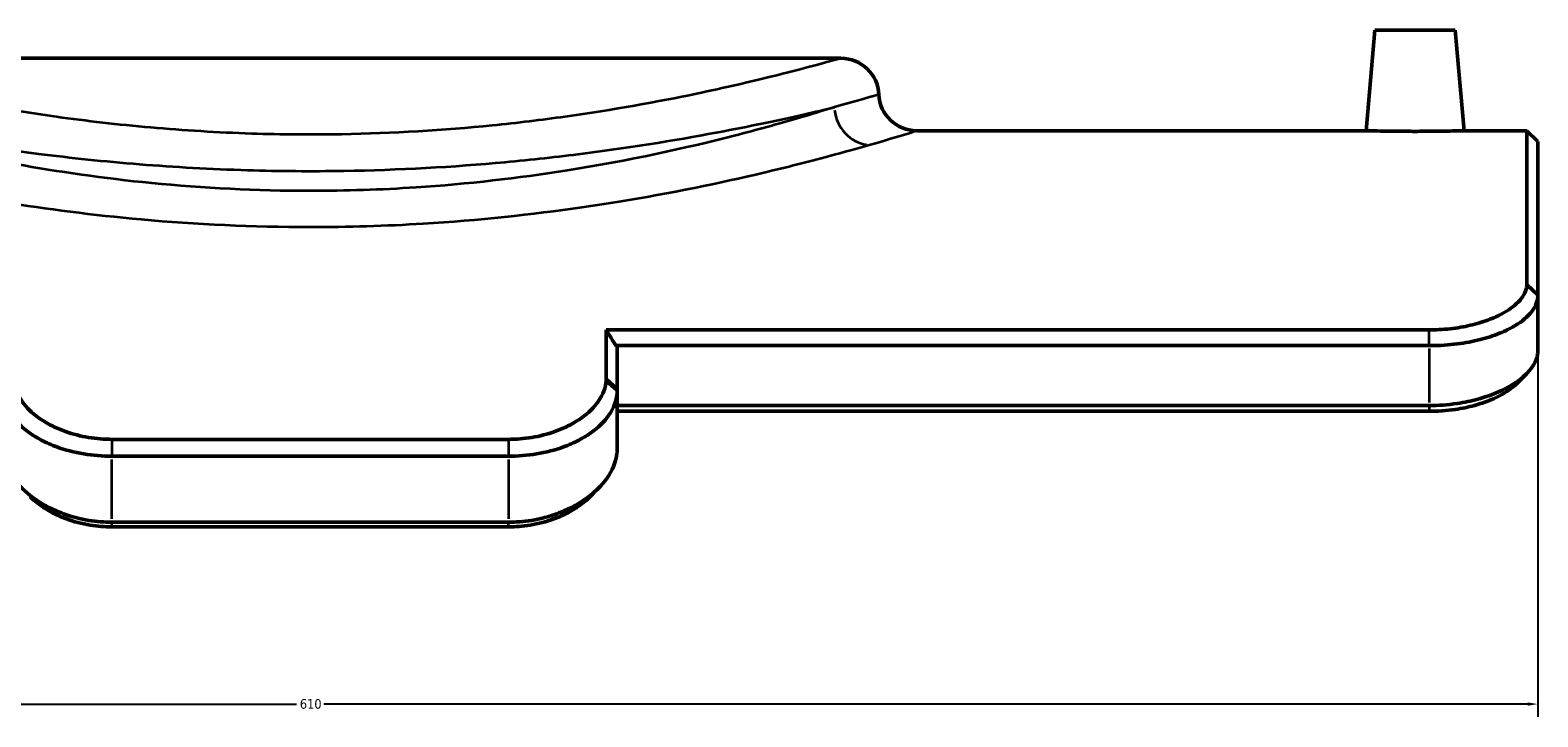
# Model space of a CAD drawing. Header units: millimetres. Extents: x -495 to 1547, y -584 to 1085.
# Tile 9 of 13: x 1139 to 1513, y 165 to 335. Entities that reach past the tile are written whole.
import ezdxf

# ---------------------------------------------------------------- set-up
doc = ezdxf.new("R2010")
doc.units = ezdxf.units.MM
for name, color, linetype, lineweight in [('Dimension (ANSI)', 7, 'Continuous', 25), ('Visible (ANSI)', 7, 'Continuous', 50), ('Visible Narrow (ANSI)', 7, 'Continuous', 35)]:
    doc.layers.add(name, color=color, linetype=linetype, lineweight=lineweight)
doc.styles.add('Note Text (ANSI)', font='tahoma.ttf')
doc.dimstyles.new('Default - mm (ANSI)', dxfattribs={"dimtxt": 2.4, "dimasz": 2.5, "dimexe": 3.175, "dimexo": 1.6002, "dimgap": 0.8, "dimtad": 0, "dimtoh": 1, "dimdec": 0, "dimrnd": 1e-08, "dimzin": 4, "dimdsep": 46, "dimtxsty": 'Note Text (ANSI)', "dimcen": 0.09, "dimdle": 10, "dimclrd": 256, "dimclre": 256, "dimclrt": 5, "dimadec": 1, "dimazin": 1, "dimtfac": 1.27, "dimtofl": 0, "dimtmove": 0, "dimatfit": 3, "dimfxl": 1, "dimtolj": 1, "dimtzin": 4, "dimlwd": -1, "dimlwe": -1, "dimarcsym": 0})

# ---------------------------------------------------------------- blocks, each defined once
blk = doc.blocks.new('*D7')
at = {"layer": 'Defpoints', "color": 0, "transparency": 16777216}
for p in [(903.49, 269.86), (1513.49, 269.86), (1513.49, 167.87)]:
    blk.add_point(p, dxfattribs=at)
at = {"layer": 'Dimension (ANSI)', "transparency": 16777216}
for p, q in [((903.49, 268.26), (903.49, 164.69)), ((1513.49, 268.26), (1513.49, 164.69)), ((905.99, 167.87), (1205.13, 167.87)), ((1510.99, 167.87), (1211.86, 167.87))]:
    blk.add_line(p, q, dxfattribs=at)
for points in [[(905.99, 168.29), (905.99, 167.45), (903.49, 167.87)], [(1510.99, 168.29), (1510.99, 167.45), (1513.49, 167.87)]]:
    blk.add_solid(points, dxfattribs=at)
at = {"layer": 'Dimension (ANSI)', "color": 5, "transparency": 16777216, "insert": (1205.93, 169.12), "char_height": 2.4, "attachment_point": 1, "style": 'Note Text (ANSI)'}
blk.add_mtext('\\A1;610', dxfattribs=at)

msp = doc.modelspace()

# ---------------------------------------------------------------- linework, layer by layer
at = {"layer": 'Visible (ANSI)'}
for p, q in [((1472.99, 335.43), (1470.81, 310.43)), ((1472.99, 335.43), (1492.99, 335.43)), ((1492.99, 335.43), (1495.18, 310.43)), ((1340.37, 328.43), (1076.61, 328.43)), ((1470.81, 310.43), (1359.19, 310.43)), ((1510.79, 310.43), (1495.18, 310.43)), ((1510.79, 272.34), (1510.79, 310.43)), ((1513.49, 307.73), (1510.79, 310.43)), ((1513.49, 307.73), (1513.49, 269.86)), ((1513.49, 269.39), (1513.49, 269.86)), ((1513.49, 255.63), (1513.49, 269.39)), ((1486.49, 260.9), (1282.04, 260.9)), ((1282.04, 248.85), (1282.04, 260.9)), ((1284.45, 256.99), (1486.49, 256.99)), ((1284.74, 256.66), (1284.74, 246.51)), ((1284.74, 245.74), (1284.74, 246.51)), ((1284.74, 231.13), (1284.74, 245.74)), ((1486.49, 242.09), (1284.74, 242.09)), ((1284.74, 240.66), (1486.49, 240.66)), ((1257.74, 233.69), (1159.24, 233.69)), ((1159.24, 229.5), (1257.74, 229.5)), ((1257.74, 213.09), (1159.24, 213.09)), ((1159.24, 211.94), (1257.74, 211.94))]:
    msp.add_line(p, q, dxfattribs=at)
for centre, start, end in [((1340.37, 319.01), 2.5554, 90), ((1359.19, 319.85), 182.5554, 270)]:
    msp.add_arc(centre, 9.42, start, end, dxfattribs=at)
for points, knots in [([(1482.99, 310.27), (1481.46, 310.27), (1479.83, 310.28), (1476.82, 310.31), (1475.45, 310.33), (1473.29, 310.37), (1472.35, 310.39), (1471.11, 310.42), (1470.81, 310.43), (1470.81, 310.43)], [0, 0, 0, 0, 0.45942, 0.45942, 0.918841, 0.918841, 1.378142, 1.378142, 1.837443, 1.837443, 1.837443, 1.837443]), ([(1495.18, 310.43), (1495.18, 310.43), (1494.87, 310.42), (1493.63, 310.39), (1492.7, 310.37), (1490.53, 310.33), (1489.16, 310.31), (1486.16, 310.28), (1484.52, 310.27), (1482.99, 310.27)], [5.512329, 5.512329, 5.512329, 5.512329, 5.971629, 5.971629, 6.43093, 6.43093, 6.890351, 6.890351, 7.349771, 7.349771, 7.349771, 7.349771]), ([(1510.77, 271.91), (1510.75, 271.62), (1510.69, 271.32), (1510.27, 269.83), (1509.46, 268.6), (1507.09, 266.39), (1505.6, 265.4), (1503.91, 264.56), (1503.33, 264.27), (1502.73, 264), (1501.43, 263.46), (1500.74, 263.21), (1499.33, 262.74), (1498.62, 262.53), (1496.35, 261.93), (1494.72, 261.6), (1491.26, 261.1), (1489.41, 260.96), (1487.23, 260.91), (1486.86, 260.9), (1486.49, 260.9)], [12.847244, 12.847244, 12.847244, 12.847244, 13.0874, 13.0874, 14.021115, 14.021115, 14.870951, 14.870951, 14.870951, 15.158916, 15.158916, 15.446881, 15.446881, 15.720786, 15.720786, 16.282656, 16.282656, 16.886029, 16.886029, 17.010628, 17.010628, 17.010628, 17.010628]), ([(1510.79, 272.34), (1510.79, 272.27), (1510.79, 272.2), (1510.79, 272.05), (1510.78, 271.98), (1510.77, 271.91)], [12.7312735, 12.7312735, 12.7312735, 12.7312735, 12.7892588, 12.7892588, 12.8472441, 12.8472441, 12.8472441, 12.8472441]), ([(1486.49, 256.99), (1486.93, 256.99), (1487.37, 256.99), (1489.95, 257.05), (1492.13, 257.23), (1496.18, 257.81), (1498.06, 258.2), (1500.65, 258.9), (1501.47, 259.15), (1503.06, 259.69), (1503.82, 259.99), (1505.26, 260.6), (1505.93, 260.91), (1506.55, 261.24), (1508.4, 262.2), (1509.97, 263.31), (1512.39, 265.77), (1513.15, 267.12), (1513.46, 268.75), (1513.49, 269.07), (1513.49, 269.39)], [-17.010628, -17.010628, -17.010628, -17.010628, -16.886029, -16.886029, -16.282656, -16.282656, -15.720786, -15.720786, -15.446881, -15.446881, -15.158916, -15.158916, -14.870951, -14.870951, -14.870951, -14.021115, -14.021115, -13.0874, -13.0874, -12.847244, -12.847244, -12.847244, -12.847244]), ([(1513.47, 255.13), (1513.44, 254.75), (1513.36, 254.37), (1512.82, 252.54), (1511.82, 251.03), (1508.97, 248.4), (1507.26, 247.24), (1505.33, 246.26), (1504.64, 245.9), (1503.92, 245.57), (1502.36, 244.92), (1501.54, 244.61), (1500, 244.09), (1499.31, 243.88), (1496.96, 243.23), (1495.22, 242.87), (1491.14, 242.26), (1488.77, 242.09), (1486.49, 242.09)], [-21.380329, -21.380329, -21.380329, -21.380329, -21.107824, -21.107824, -20.10181, -20.10181, -19.230525, -19.230525, -19.230525, -18.916578, -18.916578, -18.602631, -18.602631, -18.35924, -18.35924, -17.801902, -17.801902, -17.08072, -17.08072, -17.08072, -17.08072]), ([(1513.49, 255.63), (1513.49, 255.54), (1513.49, 255.46), (1513.48, 255.3), (1513.48, 255.21), (1513.47, 255.13)], [-0.069560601, -0.069560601, -0.069560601, -0.069560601, -0.068216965, -0.068216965, -0.06687333, -0.06687333, -0.06687333, -0.06687333]), ([(1159.24, 233.69), (1157.34, 233.69), (1155.37, 233.84), (1151.45, 234.48), (1149.52, 234.99), (1146.56, 236.04), (1145.46, 236.51), (1143.85, 237.31), (1143.29, 237.62), (1142.39, 238.15), (1142.03, 238.39), (1141.67, 238.63), (1139.96, 239.78), (1138.49, 241.1), (1136.08, 244.17), (1135.29, 245.94), (1135.01, 247.79), (1134.99, 247.96), (1134.97, 248.14)], [8.770801, 8.770801, 8.770801, 8.770801, 9.420481, 9.420481, 10.094557, 10.094557, 10.539091, 10.539091, 10.797732, 10.797732, 10.983625, 10.983625, 10.983625, 11.872694, 11.872694, 12.931516, 12.931516, 13.042763, 13.042763, 13.042763, 13.042763]), ([(1282.01, 248.14), (1282, 247.96), (1281.98, 247.79), (1281.7, 245.94), (1280.91, 244.17), (1278.5, 241.1), (1277.03, 239.78), (1275.32, 238.63), (1274.96, 238.39), (1274.59, 238.15), (1273.69, 237.62), (1273.13, 237.31), (1271.53, 236.51), (1270.43, 236.04), (1267.47, 234.99), (1265.53, 234.48), (1261.62, 233.84), (1259.65, 233.69), (1257.74, 233.69)], [13.269891, 13.269891, 13.269891, 13.269891, 13.381138, 13.381138, 14.43996, 14.43996, 15.329029, 15.329029, 15.329029, 15.514922, 15.514922, 15.773563, 15.773563, 16.218097, 16.218097, 16.892173, 16.892173, 17.541853, 17.541853, 17.541853, 17.541853]), ([(1282.04, 248.85), (1282.04, 248.73), (1282.04, 248.62), (1282.03, 248.38), (1282.02, 248.26), (1282.01, 248.14)], [13.116204, 13.116204, 13.116204, 13.116204, 13.1930476, 13.1930476, 13.2698913, 13.2698913, 13.2698913, 13.2698913]), ([(1486.49, 240.66), (1488.62, 240.66), (1490.84, 240.81), (1494.65, 241.37), (1496.26, 241.71), (1498.44, 242.31), (1499.08, 242.51), (1500.49, 242.99), (1501.24, 243.27), (1502.66, 243.87), (1503.31, 244.18), (1503.93, 244.51), (1505.67, 245.42), (1507.18, 246.49), (1508.33, 247.63), (1508.34, 247.65), (1508.36, 247.67)], [17.08072, 17.08072, 17.08072, 17.08072, 17.801902, 17.801902, 18.35924, 18.35924, 18.602631, 18.602631, 18.916578, 18.916578, 19.230525, 19.230525, 19.230525, 20.10181, 20.10181, 20.114713, 20.114713, 20.114713, 20.114713]), ([(1132.24, 245.74), (1132.24, 245.55), (1132.25, 245.36), (1132.38, 243.36), (1133.06, 241.44), (1135.44, 238.06), (1136.95, 236.58), (1138.79, 235.28), (1139.18, 235.01), (1139.58, 234.74), (1140.56, 234.13), (1141.17, 233.78), (1142.96, 232.86), (1144.21, 232.3), (1147.6, 231.07), (1149.87, 230.47), (1154.55, 229.69), (1156.93, 229.5), (1159.24, 229.5)], [-13.042763, -13.042763, -13.042763, -13.042763, -12.931516, -12.931516, -11.872694, -11.872694, -10.983625, -10.983625, -10.983625, -10.797732, -10.797732, -10.539091, -10.539091, -10.094557, -10.094557, -9.420481, -9.420481, -8.770801, -8.770801, -8.770801, -8.770801]), ([(1257.74, 229.5), (1260.05, 229.5), (1262.44, 229.69), (1267.11, 230.47), (1269.39, 231.07), (1272.78, 232.3), (1274.03, 232.86), (1275.81, 233.78), (1276.43, 234.13), (1277.41, 234.74), (1277.81, 235.01), (1278.19, 235.28), (1280.03, 236.58), (1281.55, 238.06), (1283.93, 241.44), (1284.61, 243.36), (1284.74, 245.36), (1284.74, 245.55), (1284.74, 245.74)], [-17.541853, -17.541853, -17.541853, -17.541853, -16.892173, -16.892173, -16.218097, -16.218097, -15.773563, -15.773563, -15.514922, -15.514922, -15.329029, -15.329029, -15.329029, -14.43996, -14.43996, -13.381138, -13.381138, -13.269891, -13.269891, -13.269891, -13.269891]), ([(1159.24, 213.09), (1157.37, 213.09), (1155.43, 213.24), (1151.34, 213.91), (1149.18, 214.48), (1145.87, 215.69), (1144.63, 216.24), (1142.84, 217.16), (1142.24, 217.5), (1141.21, 218.12), (1140.76, 218.41), (1140.33, 218.71), (1138.37, 220.06), (1136.66, 221.61), (1133.82, 225.17), (1132.84, 227.2), (1132.37, 229.52), (1132.31, 229.91), (1132.28, 230.3)], [-8.838054, -8.838054, -8.838054, -8.838054, -8.232673, -8.232673, -7.532419, -7.532419, -7.069081, -7.069081, -6.811179, -6.811179, -6.605742, -6.605742, -6.605742, -5.679066, -5.679066, -4.59781, -4.59781, -4.373431, -4.373431, -4.373431, -4.373431]), ([(1284.71, 230.3), (1284.67, 229.91), (1284.62, 229.52), (1284.14, 227.2), (1283.16, 225.17), (1280.33, 221.61), (1278.62, 220.06), (1276.66, 218.71), (1276.23, 218.41), (1275.78, 218.12), (1274.75, 217.5), (1274.14, 217.16), (1272.36, 216.24), (1271.11, 215.69), (1267.8, 214.48), (1265.65, 213.91), (1261.55, 213.24), (1259.62, 213.09), (1257.74, 213.09)], [-22.14073, -22.14073, -22.14073, -22.14073, -21.916351, -21.916351, -20.835095, -20.835095, -19.908419, -19.908419, -19.908419, -19.702982, -19.702982, -19.44508, -19.44508, -18.981742, -18.981742, -18.281488, -18.281488, -17.676107, -17.676107, -17.676107, -17.676107]), ([(1284.74, 231.13), (1284.74, 231), (1284.74, 230.86), (1284.73, 230.58), (1284.72, 230.44), (1284.71, 230.3)], [-0.075219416, -0.075219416, -0.075219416, -0.075219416, -0.073426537, -0.073426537, -0.071633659, -0.071633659, -0.071633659, -0.071633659]), ([(1138.93, 219.49), (1139.73, 218.68), (1140.64, 217.91), (1141.63, 217.2), (1142.02, 216.93), (1142.43, 216.66), (1143.36, 216.07), (1143.91, 215.75), (1145.55, 214.89), (1146.7, 214.37), (1149.77, 213.24), (1151.79, 212.7), (1155.65, 212.08), (1157.47, 211.94), (1159.24, 211.94)], [6.084686, 6.084686, 6.084686, 6.084686, 6.605742, 6.605742, 6.605742, 6.811179, 6.811179, 7.069081, 7.069081, 7.532419, 7.532419, 8.232673, 8.232673, 8.838054, 8.838054, 8.838054, 8.838054]), ([(1257.74, 211.94), (1259.51, 211.94), (1261.34, 212.08), (1265.2, 212.7), (1267.21, 213.24), (1270.29, 214.37), (1271.44, 214.89), (1273.07, 215.75), (1273.63, 216.07), (1274.56, 216.66), (1274.96, 216.93), (1275.35, 217.2), (1276.35, 217.91), (1277.25, 218.68), (1278.06, 219.49)], [17.676107, 17.676107, 17.676107, 17.676107, 18.281488, 18.281488, 18.981742, 18.981742, 19.44508, 19.44508, 19.702982, 19.702982, 19.908419, 19.908419, 19.908419, 20.429475, 20.429475, 20.429475, 20.429475])]:
    msp.add_open_spline(points, degree=3, knots=knots, dxfattribs=at)
for points in [[(1282.04, 260.9), (1282.85, 259.6), (1283.65, 258.29), (1284.45, 256.99)], [(1510.69, 250), (1509.91, 249.22), (1509.13, 248.45), (1508.36, 247.67)], [(1280.11, 221.55), (1279.42, 220.87), (1278.74, 220.18), (1278.06, 219.49)]]:
    msp.add_open_spline(points, degree=3, dxfattribs=at)
msp.add_rational_spline([(1284.74, 256.66), (1284.6, 256.82), (1284.45, 256.99)], [1.15850076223, 1.15846925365, 1.15843759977], degree=2, dxfattribs=at)
at = {"layer": 'Visible Narrow (ANSI)'}
for p, q in [((1513.36, 269.52), (1510.91, 271.79)), ((1510.93, 272.21), (1513.36, 269.98)), ((1486.49, 257.18), (1486.49, 260.71)), ((1486.49, 256.24), (1486.49, 242.84)), ((1284.61, 245.86), (1282.15, 248.02)), ((1282.18, 248.73), (1284.61, 246.62)), ((1486.49, 242.02), (1486.49, 240.73)), ((1159.24, 233.48), (1159.24, 229.71)), ((1257.74, 233.48), (1257.74, 229.71)), ((1159.24, 213.91), (1159.24, 228.68)), ((1257.74, 228.68), (1257.74, 213.91)), ((1159.24, 211.99), (1159.24, 213.03)), ((1257.74, 211.99), (1257.74, 213.03))]:
    msp.add_line(p, q, dxfattribs=at)
msp.add_arc((1340.37, 319.01), 9.42, 6.9277, 85.6278, dxfattribs=at)
msp.add_ellipse((1347.41, 316.26), major_axis=(2.65, -9.04), ratio=0.915771, start_param=4.526254, end_param=5.89719, dxfattribs=at)
for points, knots in [([(1340.37, 328.43), (1340.37, 328.43), (1339.95, 328.31), (1337.96, 327.76), (1335.99, 327.21), (1330.53, 325.74), (1327.04, 324.83), (1317.71, 322.52), (1311.51, 321.07), (1294.96, 317.61), (1283.91, 315.58), (1265.98, 313.08), (1259.95, 312.35), (1241.74, 310.52), (1229.07, 309.74), (1208.84, 309.39), (1201.37, 309.45), (1185.48, 309.96), (1177.08, 310.48), (1160.8, 311.91), (1152.93, 312.82), (1130.39, 315.95), (1116.99, 318.56), (1098.96, 322.57), (1092.88, 324.08), (1082.45, 326.78), (1078.76, 327.83), (1076.85, 328.37), (1076.61, 328.43), (1076.61, 328.43)], [-107.122357, -107.122357, -107.122357, -107.122357, -105.251952, -105.251952, -102.639293, -102.639293, -100.02663, -100.02663, -96.812621, -96.812621, -92.50744, -92.50744, -90.45811, -90.45811, -86.497897, -86.497897, -84.200685, -84.200685, -81.558823, -81.558823, -78.916955, -78.916955, -73.578673, -73.578673, -70.010535, -70.010535, -65.670869, -65.670869, -64.273434, -64.273434, -64.273434, -64.273434]), ([(1349.78, 319.43), (1349.78, 319.43), (1349.34, 319.3), (1346.79, 318.54), (1343.5, 317.57), (1338.73, 316.26)], [42.870866, 42.870866, 42.870866, 42.870866, 57.568858, 57.568858, 85.741948, 85.741948, 85.741948, 85.741948]), ([(1208.49, 295.44), (1195.18, 295.44), (1181.87, 296.12), (1157.26, 298.55), (1145.89, 300.2), (1125.65, 303.86), (1116.66, 305.83), (1102.1, 309.38), (1096.22, 310.97), (1086.07, 313.85), (1081.77, 315.16), (1078.26, 316.26)], [0, 0, 0, 0, 3.833173, 3.833173, 7.403505, 7.403505, 10.712747, 10.712747, 13.401216, 13.401216, 16.02118, 16.02118, 16.02118, 16.02118]), ([(1078.26, 316.26), (1078.69, 316.15), (1079.13, 316.05), (1084.63, 314.75), (1091.13, 313.27), (1110.45, 309.33), (1124.81, 306.77), (1148.96, 303.7), (1157.4, 302.81), (1174.83, 301.41), (1183.83, 300.9), (1200.86, 300.4), (1208.86, 300.34), (1230.54, 300.68), (1244.12, 301.45), (1263.62, 303.24), (1270.08, 303.96), (1289.3, 306.41), (1301.14, 308.4), (1318.87, 311.79), (1325.51, 313.22), (1333.9, 315.11), (1336.48, 315.72), (1338.73, 316.26)], [69.690383, 69.690383, 69.690383, 69.690383, 70.010535, 70.010535, 73.578673, 73.578673, 78.916955, 78.916955, 81.558823, 81.558823, 84.200685, 84.200685, 86.497897, 86.497897, 90.45811, 90.45811, 92.50744, 92.50744, 96.812621, 96.812621, 100.02663, 100.02663, 101.705325, 101.705325, 101.705325, 101.705325]), ([(1338.73, 316.26), (1336.02, 315.41), (1332.83, 314.44), (1324.72, 312.07), (1319.56, 310.63), (1302.02, 306.13), (1287.73, 302.95), (1260.19, 298.62), (1247.69, 297.15), (1226.15, 295.73), (1217.32, 295.44), (1208.49, 295.44)], [69.720808, 69.720808, 69.720808, 69.720808, 71.745021, 71.745021, 74.257016, 74.257016, 79.418475, 79.418475, 83.20093, 83.20093, 85.741948, 85.741948, 85.741948, 85.741948]), ([(1347.41, 306.91), (1352.49, 308.37), (1356, 309.45), (1358.72, 310.29), (1359.19, 310.43), (1359.19, 310.43)], [-85.741948, -85.741948, -85.741948, -85.741948, -57.568858, -57.568858, -42.870866, -42.870866, -42.870866, -42.870866]), ([(1284.74, 292.74), (1298.23, 294.94), (1310.44, 297.5), (1326.97, 301.4), (1332.47, 302.81), (1341.12, 305.12), (1344.52, 306.08), (1347.41, 306.91)], [-78.521325, -78.521325, -78.521325, -78.521325, -74.257016, -74.257016, -71.745021, -71.745021, -69.720808, -69.720808, -69.720808, -69.720808]), ([(1132.24, 292.74), (1142.96, 291), (1154.49, 289.49), (1180.09, 287.17), (1194.29, 286.5), (1208.49, 286.5)], [-7.22071, -7.22071, -7.22071, -7.22071, -3.833173, -3.833173, 0, 0, 0, 0]), ([(1208.49, 286.5), (1217.91, 286.5), (1227.32, 286.79), (1250.3, 288.18), (1263.64, 289.61), (1279.01, 291.84), (1281.9, 292.28), (1284.74, 292.74)], [-85.741948, -85.741948, -85.741948, -85.741948, -83.20093, -83.20093, -79.418475, -79.418475, -78.521325, -78.521325, -78.521325, -78.521325])]:
    msp.add_open_spline(points, degree=3, knots=knots, dxfattribs=at)

# ---------------------------------------------------------------- dimensions: what is measured, and where the dimension line sits
at = {"layer": 'Dimension (ANSI)'}
dim = msp.add_linear_dim(base=(1513.49, 167.87), p1=(903.49, 269.86), p2=(1513.49, 269.86), angle=180, dimstyle='Default - mm (ANSI)', override={"dimgap": 0.8, "dimtoh": 0, "dimdec": 0, "dimtol": 0, "dimlim": 0, "dimtp": 0, "dimtm": 0, "dimtdec": 2, "dimatfit": 1}, dxfattribs=at)
dim.commit()
dim.dimension.update_dxf_attribs({"geometry": '*D7', "text_midpoint": (1208.49, 167.87), "dimtype": 160})

doc.saveas('drawing.dxf')
